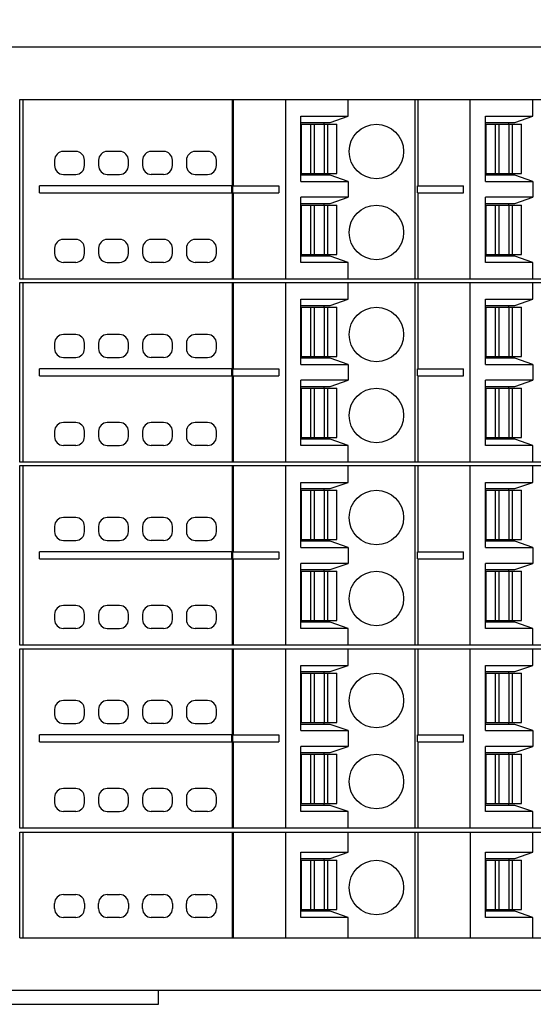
# Model space of a CAD drawing. Header units: inches. Extents: x 0 to 22, y 0 to 17.
# Tile 43 of 46: x 11.4 to 12.5, y 11.9 to 14.1. Entities that reach past the tile are written whole.
import ezdxf

# ---------------------------------------------------------------- set-up
doc = ezdxf.new("R2010")
doc.units = ezdxf.units.IN
doc.header["$LTSCALE"] = 1.21
doc.header["$MEASUREMENT"] = 0
doc.layers.get('0').update_dxf_attribs({"linetype": 'CONTINUOUS'})
doc.layers.add('DIMENSIONS', color=7, linetype='CONTINUOUS')
doc.styles.get("Standard").update_dxf_attribs({"font": 'txt', "width": 0.8})
doc.dimstyles.new('DIMSTYLE_1', dxfattribs={"dimtxt": 0.125, "dimasz": 0.18, "dimexe": 0.125, "dimexo": 0.0625, "dimgap": 0.0625, "dimtad": 0, "dimtih": 1, "dimtoh": 1, "dimdsep": 46, "dimtxsty": 'STANDARD', "dimblk": '_FILLED', "dimblk1": '_FILLED', "dimblk2": '_FILLED', "dimcen": 0.09, "dimadec": 0, "dimazin": 0, "dimtp": 0.02, "dimtm": 0.02, "dimtfac": 1, "dimtofl": 0, "dimtmove": 0, "dimatfit": 3, "dimldrblk": '_FILLED', "dimfxl": 1, "dimtolj": 1, "dimarcsym": 0})

# ---------------------------------------------------------------- blocks, each defined once
blk = doc.blocks.new('_FILLED')
at = {"color": 0, "linetype": 'BYBLOCK'}
blk.add_solid([(0, 0), (-1, 0.174), (-1, -0.174)], dxfattribs=at)
blk = doc.blocks.new('*D0')
at = {"layer": 'DIMENSIONS', "color": 2, "linetype": 'CONTINUOUS'}
for p, q in [((8.5739, 13.9325), (8.5739, 14.9557)), ((13.6862, 13.9325), (13.6862, 14.9557)), ((8.5739, 14.8307), (10.3551, 14.8307)), ((13.6862, 14.8307), (11.9051, 14.8307))]:
    blk.add_line(p, q, dxfattribs=at)
at = {"layer": 'DIMENSIONS', "color": 2, "linetype": 'CONTINUOUS', "xscale": 0.18, "yscale": 0.18, "zscale": 0.18, "rotation": 180}
blk.add_blockref('_FILLED', (8.5739, 14.8307), dxfattribs=at)
at = {"layer": 'DIMENSIONS', "color": 2, "linetype": 'CONTINUOUS', "xscale": 0.18, "yscale": 0.18, "zscale": 0.18}
blk.add_blockref('_FILLED', (13.6862, 14.8307), dxfattribs=at)
at = {"layer": 'DIMENSIONS', "color": 2, "linetype": 'CONTINUOUS', "insert": (11.1301, 14.8932), "char_height": 0.125, "width": 1.425, "attachment_point": 2, "line_spacing_factor": 0.9}
blk.add_mtext('129.85{\\Ftxt.shx;\\W1.000000;\\H0.125000; }[5.112]', dxfattribs=at)
blk = doc.blocks.new('*D2')
at = {"layer": 'DIMENSIONS', "color": 2, "linetype": 'CONTINUOUS'}
for p, q in [((13.542, 12.6796), (13.542, 10.8277)), ((11.1301, 11.6875), (11.1301, 10.8277)), ((11.1301, 10.9527), (11.6111, 10.9527)), ((13.542, 10.9527), (13.0611, 10.9527))]:
    blk.add_line(p, q, dxfattribs=at)
at = {"layer": 'DIMENSIONS', "color": 2, "linetype": 'CONTINUOUS', "xscale": 0.18, "yscale": 0.18, "zscale": 0.18, "rotation": 180.0000000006}
blk.add_blockref('_FILLED', (11.1301, 10.9527), dxfattribs=at)
at = {"layer": 'DIMENSIONS', "color": 2, "linetype": 'CONTINUOUS', "xscale": 0.18, "yscale": 0.18, "zscale": 0.18}
blk.add_blockref('_FILLED', (13.542, 10.9527), dxfattribs=at)
at = {"layer": 'DIMENSIONS', "color": 2, "linetype": 'CONTINUOUS', "insert": (12.3361, 11.0152), "char_height": 0.125, "width": 1.325, "attachment_point": 2, "line_spacing_factor": 0.9}
blk.add_mtext('61.26{\\Ftxt.shx;\\W1.000000;\\H0.125000; }[2.412]', dxfattribs=at)

msp = doc.modelspace()

# ---------------------------------------------------------------- linework, layer by layer
at = {"color": 7, "linetype": 'CONTINUOUS'}
for p, q in [((8.7206, 14.0807), (13.5395, 14.0807)), ((11.3984, 13.561), (11.3984, 13.9626)), ((11.3984, 13.9626), (13.542, 13.9626)), ((11.4057, 13.9626), (11.4057, 13.561)), ((11.8742, 13.9626), (11.8742, 13.7696)), ((11.8771, 13.7696), (11.8771, 13.9626)), ((11.9934, 13.9626), (11.9934, 13.561)), ((12.1341, 13.9251), (12.1341, 13.9626)), ((12.2842, 13.561), (12.2842, 13.9626)), ((12.2905, 13.7696), (12.2905, 13.9626)), ((12.4068, 13.561), (12.4068, 13.9626)), ((12.5474, 13.9251), (12.5474, 13.9626)), ((12.0277, 13.7795), (12.0277, 13.9251)), ((12.0277, 13.9251), (12.1341, 13.9251)), ((12.0938, 13.9114), (12.1341, 13.9251)), ((12.4411, 13.9251), (12.5474, 13.9251)), ((12.4411, 13.7795), (12.4411, 13.9251)), ((12.5072, 13.9114), (12.5474, 13.9251)), ((12.0277, 13.9114), (12.0938, 13.9114)), ((12.0297, 13.7972), (12.0297, 13.9074)), ((12.0297, 13.9074), (12.1084, 13.9074)), ((12.05, 13.7972), (12.05, 13.9074)), ((12.0575, 13.9074), (12.0575, 13.7972)), ((12.08, 13.9074), (12.08, 13.9114)), ((12.0806, 13.7972), (12.0806, 13.9074)), ((12.0881, 13.7972), (12.0881, 13.9074)), ((12.1084, 13.7972), (12.1084, 13.9074)), ((12.4411, 13.9114), (12.5072, 13.9114)), ((12.4431, 13.9074), (12.5218, 13.9074)), ((12.4431, 13.7972), (12.4431, 13.9074)), ((12.4634, 13.7972), (12.4634, 13.9074)), ((12.4709, 13.9074), (12.4709, 13.7972)), ((12.4933, 13.9074), (12.4933, 13.9114)), ((12.494, 13.7972), (12.494, 13.9074)), ((12.5015, 13.7972), (12.5015, 13.9074)), ((12.5218, 13.7972), (12.5218, 13.9074)), ((11.5238, 13.8464), (11.4962, 13.8464)), ((11.6222, 13.8464), (11.5946, 13.8464)), ((11.7206, 13.8464), (11.6931, 13.8464)), ((11.8191, 13.8464), (11.7915, 13.8464)), ((11.4765, 13.8267), (11.4765, 13.8149)), ((11.5435, 13.8149), (11.5435, 13.8267)), ((11.575, 13.8267), (11.575, 13.8149)), ((11.6419, 13.8149), (11.6419, 13.8267)), ((11.6734, 13.8267), (11.6734, 13.8149)), ((11.7403, 13.8149), (11.7403, 13.8267)), ((11.7718, 13.8267), (11.7718, 13.8149)), ((11.8387, 13.8149), (11.8387, 13.8267)), ((11.4962, 13.7952), (11.5238, 13.7952)), ((11.5946, 13.7952), (11.6222, 13.7952)), ((11.7206, 13.7952), (11.6931, 13.7952)), ((11.7915, 13.7952), (11.8191, 13.7952)), ((12.0938, 13.7933), (12.0277, 13.7933)), ((12.0297, 13.7972), (12.1084, 13.7972)), ((12.08, 13.7933), (12.08, 13.7972)), ((12.1341, 13.7795), (12.0938, 13.7933)), ((12.5072, 13.7933), (12.4411, 13.7933)), ((12.4431, 13.7972), (12.5218, 13.7972)), ((12.4933, 13.7933), (12.4933, 13.7972)), ((12.5474, 13.7795), (12.5072, 13.7933)), ((11.4428, 13.7539), (11.4428, 13.7696)), ((11.8742, 13.7696), (11.4428, 13.7696)), ((11.8725, 13.7696), (11.8725, 13.7539)), ((11.8754, 13.7539), (11.8754, 13.7696)), ((11.8754, 13.7696), (11.9786, 13.7696)), ((11.9786, 13.7696), (11.9786, 13.7539)), ((12.0277, 13.7795), (12.1341, 13.7795)), ((12.1341, 13.7795), (12.1341, 13.744)), ((12.2888, 13.7696), (12.392, 13.7696)), ((12.2888, 13.7539), (12.2888, 13.7696)), ((12.392, 13.7539), (12.392, 13.7696)), ((12.4411, 13.7795), (12.5474, 13.7795)), ((12.5474, 13.7795), (12.5474, 13.744)), ((11.4428, 13.7539), (11.8742, 13.7539)), ((11.8742, 13.7539), (11.8742, 13.561)), ((11.8754, 13.7539), (11.9786, 13.7539)), ((11.8771, 13.561), (11.8771, 13.7539)), ((12.0277, 13.5984), (12.0277, 13.744)), ((12.1341, 13.744), (12.0277, 13.744)), ((12.0938, 13.7303), (12.1341, 13.744)), ((12.2888, 13.7539), (12.392, 13.7539)), ((12.2905, 13.561), (12.2905, 13.7539)), ((12.5474, 13.744), (12.4411, 13.744)), ((12.4411, 13.5984), (12.4411, 13.744)), ((12.5072, 13.7303), (12.5474, 13.744)), ((12.0277, 13.7303), (12.0938, 13.7303)), ((12.0297, 13.6161), (12.0297, 13.7263)), ((12.0297, 13.7263), (12.1084, 13.7263)), ((12.05, 13.6161), (12.05, 13.7263)), ((12.0575, 13.7263), (12.0575, 13.6161)), ((12.08, 13.7263), (12.08, 13.7303)), ((12.0806, 13.6161), (12.0806, 13.7263)), ((12.0881, 13.6161), (12.0881, 13.7263)), ((12.1084, 13.6161), (12.1084, 13.7263)), ((12.4411, 13.7303), (12.5072, 13.7303)), ((12.4431, 13.7263), (12.5218, 13.7263)), ((12.4431, 13.6161), (12.4431, 13.7263)), ((12.4634, 13.6161), (12.4634, 13.7263)), ((12.4709, 13.7263), (12.4709, 13.6161)), ((12.4933, 13.7263), (12.4933, 13.7303)), ((12.494, 13.6161), (12.494, 13.7263)), ((12.5015, 13.6161), (12.5015, 13.7263)), ((12.5218, 13.6161), (12.5218, 13.7263)), ((11.5238, 13.6496), (11.4962, 13.6496)), ((11.6222, 13.6496), (11.5946, 13.6496)), ((11.7206, 13.6496), (11.6931, 13.6496)), ((11.8191, 13.6496), (11.7915, 13.6496)), ((11.4765, 13.6299), (11.4765, 13.6181)), ((11.5435, 13.6181), (11.5435, 13.6299)), ((11.575, 13.6299), (11.575, 13.6181)), ((11.6419, 13.6181), (11.6419, 13.6299)), ((11.6734, 13.6299), (11.6734, 13.6181)), ((11.7403, 13.6181), (11.7403, 13.6299)), ((11.7718, 13.6299), (11.7718, 13.6181)), ((11.8387, 13.6181), (11.8387, 13.6299)), ((12.0938, 13.6122), (12.0277, 13.6122)), ((12.0297, 13.6161), (12.1084, 13.6161)), ((12.08, 13.6122), (12.08, 13.6161)), ((12.1341, 13.5984), (12.0938, 13.6122)), ((12.5072, 13.6122), (12.4411, 13.6122)), ((12.4431, 13.6161), (12.5218, 13.6161)), ((12.4933, 13.6122), (12.4933, 13.6161)), ((12.5474, 13.5984), (12.5072, 13.6122)), ((11.5238, 13.5984), (11.4962, 13.5984)), ((11.5946, 13.5984), (11.6222, 13.5984)), ((11.7206, 13.5984), (11.6931, 13.5984)), ((11.8191, 13.5984), (11.7915, 13.5984)), ((12.1341, 13.5984), (12.0277, 13.5984)), ((12.1341, 13.561), (12.1341, 13.5984)), ((12.5474, 13.5984), (12.4411, 13.5984)), ((12.5474, 13.561), (12.5474, 13.5984)), ((13.542, 13.561), (11.3984, 13.561)), ((11.3984, 13.1515), (11.3984, 13.5531)), ((11.3984, 13.5531), (13.542, 13.5531)), ((11.4057, 13.5531), (11.4057, 13.1515)), ((11.8742, 13.5531), (11.8742, 13.3602)), ((11.8771, 13.3602), (11.8771, 13.5531)), ((11.9934, 13.5531), (11.9934, 13.1515)), ((12.1341, 13.5157), (12.1341, 13.5531)), ((12.2842, 13.1515), (12.2842, 13.5531)), ((12.2905, 13.3602), (12.2905, 13.5531)), ((12.4068, 13.1515), (12.4068, 13.5531)), ((12.5474, 13.5157), (12.5474, 13.5531)), ((12.0277, 13.5157), (12.1341, 13.5157)), ((12.0277, 13.37), (12.0277, 13.5157)), ((12.0277, 13.5019), (12.0938, 13.5019)), ((12.08, 13.498), (12.08, 13.5019)), ((12.0938, 13.5019), (12.1341, 13.5157)), ((12.4411, 13.5157), (12.5474, 13.5157)), ((12.4411, 13.37), (12.4411, 13.5157)), ((12.4411, 13.5019), (12.5072, 13.5019)), ((12.4933, 13.498), (12.4933, 13.5019)), ((12.5072, 13.5019), (12.5474, 13.5157)), ((12.0297, 13.498), (12.1084, 13.498)), ((12.0297, 13.3877), (12.0297, 13.498)), ((12.05, 13.3877), (12.05, 13.498)), ((12.0575, 13.498), (12.0575, 13.3877)), ((12.0806, 13.3877), (12.0806, 13.498)), ((12.0881, 13.3877), (12.0881, 13.498)), ((12.1084, 13.3877), (12.1084, 13.498)), ((12.4431, 13.498), (12.5218, 13.498)), ((12.4431, 13.3877), (12.4431, 13.498)), ((12.4634, 13.3877), (12.4634, 13.498)), ((12.4709, 13.498), (12.4709, 13.3877)), ((12.494, 13.3877), (12.494, 13.498)), ((12.5015, 13.3877), (12.5015, 13.498)), ((12.5218, 13.3877), (12.5218, 13.498)), ((11.5238, 13.437), (11.4962, 13.437)), ((11.6222, 13.437), (11.5946, 13.437)), ((11.7206, 13.437), (11.6931, 13.437)), ((11.8191, 13.437), (11.7915, 13.437)), ((11.4765, 13.4173), (11.4765, 13.4055)), ((11.5435, 13.4055), (11.5435, 13.4173)), ((11.575, 13.4173), (11.575, 13.4055)), ((11.6419, 13.4055), (11.6419, 13.4173)), ((11.6734, 13.4173), (11.6734, 13.4055)), ((11.7403, 13.4055), (11.7403, 13.4173)), ((11.7718, 13.4173), (11.7718, 13.4055)), ((11.8387, 13.4055), (11.8387, 13.4173)), ((11.4962, 13.3858), (11.5238, 13.3858)), ((11.5946, 13.3858), (11.6222, 13.3858)), ((11.7206, 13.3858), (11.6931, 13.3858)), ((11.7915, 13.3858), (11.8191, 13.3858)), ((12.0938, 13.3838), (12.0277, 13.3838)), ((12.0277, 13.37), (12.1341, 13.37)), ((12.0297, 13.3877), (12.1084, 13.3877)), ((12.08, 13.3838), (12.08, 13.3877)), ((12.1341, 13.37), (12.0938, 13.3838)), ((12.1341, 13.37), (12.1341, 13.3346)), ((12.5072, 13.3838), (12.4411, 13.3838)), ((12.4411, 13.37), (12.5474, 13.37)), ((12.4431, 13.3877), (12.5218, 13.3877)), ((12.4933, 13.3838), (12.4933, 13.3877)), ((12.5474, 13.37), (12.5072, 13.3838)), ((12.5474, 13.37), (12.5474, 13.3346)), ((11.4428, 13.3444), (11.4428, 13.3602)), ((11.8742, 13.3602), (11.4428, 13.3602)), ((11.8725, 13.3602), (11.8725, 13.3444)), ((11.8754, 13.3602), (11.9786, 13.3602)), ((11.8754, 13.3444), (11.8754, 13.3602)), ((11.9786, 13.3602), (11.9786, 13.3444)), ((12.2888, 13.3602), (12.392, 13.3602)), ((12.2888, 13.3444), (12.2888, 13.3602)), ((12.392, 13.3444), (12.392, 13.3602)), ((11.4428, 13.3444), (11.8742, 13.3444)), ((11.8742, 13.3444), (11.8742, 13.1515)), ((11.8754, 13.3444), (11.9786, 13.3444)), ((11.8771, 13.1515), (11.8771, 13.3444)), ((12.1341, 13.3346), (12.0277, 13.3346)), ((12.0277, 13.1889), (12.0277, 13.3346)), ((12.0938, 13.3208), (12.1341, 13.3346)), ((12.2888, 13.3444), (12.392, 13.3444)), ((12.2905, 13.1515), (12.2905, 13.3444)), ((12.5474, 13.3346), (12.4411, 13.3346)), ((12.4411, 13.1889), (12.4411, 13.3346)), ((12.5072, 13.3208), (12.5474, 13.3346)), ((12.0277, 13.3208), (12.0938, 13.3208)), ((12.0297, 13.3169), (12.1084, 13.3169)), ((12.0297, 13.2066), (12.0297, 13.3169)), ((12.05, 13.2066), (12.05, 13.3169)), ((12.0575, 13.3169), (12.0575, 13.2066)), ((12.08, 13.3169), (12.08, 13.3208)), ((12.0806, 13.2066), (12.0806, 13.3169)), ((12.0881, 13.2066), (12.0881, 13.3169)), ((12.1084, 13.2066), (12.1084, 13.3169)), ((12.4411, 13.3208), (12.5072, 13.3208)), ((12.4431, 13.3169), (12.5218, 13.3169)), ((12.4431, 13.2066), (12.4431, 13.3169)), ((12.4634, 13.2066), (12.4634, 13.3169)), ((12.4709, 13.3169), (12.4709, 13.2066)), ((12.4933, 13.3169), (12.4933, 13.3208)), ((12.494, 13.2066), (12.494, 13.3169)), ((12.5015, 13.2066), (12.5015, 13.3169)), ((12.5218, 13.2066), (12.5218, 13.3169)), ((11.5238, 13.2401), (11.4962, 13.2401)), ((11.6222, 13.2401), (11.5946, 13.2401)), ((11.7206, 13.2401), (11.6931, 13.2401)), ((11.8191, 13.2401), (11.7915, 13.2401)), ((11.4765, 13.2204), (11.4765, 13.2086)), ((11.5435, 13.2086), (11.5435, 13.2204)), ((11.575, 13.2204), (11.575, 13.2086)), ((11.6419, 13.2086), (11.6419, 13.2204)), ((11.6734, 13.2204), (11.6734, 13.2086)), ((11.7403, 13.2086), (11.7403, 13.2204)), ((11.7718, 13.2204), (11.7718, 13.2086)), ((11.8387, 13.2086), (11.8387, 13.2204)), ((12.0938, 13.2027), (12.0277, 13.2027)), ((12.0297, 13.2066), (12.1084, 13.2066)), ((12.08, 13.2027), (12.08, 13.2066)), ((12.1341, 13.1889), (12.0938, 13.2027)), ((12.5072, 13.2027), (12.4411, 13.2027)), ((12.4431, 13.2066), (12.5218, 13.2066)), ((12.4933, 13.2027), (12.4933, 13.2066)), ((12.5474, 13.1889), (12.5072, 13.2027)), ((11.5238, 13.1889), (11.4962, 13.1889)), ((11.5946, 13.1889), (11.6222, 13.1889)), ((11.7206, 13.1889), (11.6931, 13.1889)), ((11.8191, 13.1889), (11.7915, 13.1889)), ((12.1341, 13.1889), (12.0277, 13.1889)), ((12.1341, 13.1515), (12.1341, 13.1889)), ((12.5474, 13.1889), (12.4411, 13.1889)), ((12.5474, 13.1515), (12.5474, 13.1889)), ((13.542, 13.1515), (11.3984, 13.1515)), ((11.3984, 12.7421), (11.3984, 13.1437)), ((11.3984, 13.1437), (13.542, 13.1437)), ((11.4057, 13.1437), (11.4057, 12.7421)), ((11.8742, 13.1437), (11.8742, 12.9507)), ((11.8771, 12.9507), (11.8771, 13.1437)), ((11.9934, 13.1437), (11.9934, 12.7421)), ((12.1341, 13.1063), (12.1341, 13.1437)), ((12.2842, 12.7421), (12.2842, 13.1437)), ((12.2905, 12.9507), (12.2905, 13.1437)), ((12.4068, 12.7421), (12.4068, 13.1437)), ((12.5474, 13.1063), (12.5474, 13.1437)), ((12.0277, 13.1063), (12.1341, 13.1063)), ((12.0277, 12.9606), (12.0277, 13.1063)), ((12.0938, 13.0925), (12.1341, 13.1063)), ((12.4411, 13.1063), (12.5474, 13.1063)), ((12.4411, 12.9606), (12.4411, 13.1063)), ((12.5072, 13.0925), (12.5474, 13.1063)), ((12.0277, 13.0925), (12.0938, 13.0925)), ((12.0297, 13.0885), (12.1084, 13.0885)), ((12.0297, 12.9783), (12.0297, 13.0885)), ((12.05, 12.9783), (12.05, 13.0885)), ((12.0575, 13.0885), (12.0575, 12.9783)), ((12.08, 13.0885), (12.08, 13.0925)), ((12.0806, 12.9783), (12.0806, 13.0885)), ((12.0881, 12.9783), (12.0881, 13.0885)), ((12.1084, 12.9783), (12.1084, 13.0885)), ((12.4411, 13.0925), (12.5072, 13.0925)), ((12.4431, 13.0885), (12.5218, 13.0885)), ((12.4431, 12.9783), (12.4431, 13.0885)), ((12.4634, 12.9783), (12.4634, 13.0885)), ((12.4709, 13.0885), (12.4709, 12.9783)), ((12.4933, 13.0885), (12.4933, 13.0925)), ((12.494, 12.9783), (12.494, 13.0885)), ((12.5015, 12.9783), (12.5015, 13.0885)), ((12.5218, 12.9783), (12.5218, 13.0885)), ((11.5238, 13.0275), (11.4962, 13.0275)), ((11.6222, 13.0275), (11.5946, 13.0275)), ((11.7206, 13.0275), (11.6931, 13.0275)), ((11.8191, 13.0275), (11.7915, 13.0275)), ((11.4765, 13.0078), (11.4765, 12.996)), ((11.5435, 12.996), (11.5435, 13.0078)), ((11.575, 13.0078), (11.575, 12.996)), ((11.6419, 12.996), (11.6419, 13.0078)), ((11.6734, 13.0078), (11.6734, 12.996)), ((11.7403, 12.996), (11.7403, 13.0078)), ((11.7718, 13.0078), (11.7718, 12.996)), ((11.8387, 12.996), (11.8387, 13.0078)), ((11.4962, 12.9763), (11.5238, 12.9763)), ((11.5946, 12.9763), (11.6222, 12.9763)), ((11.7206, 12.9763), (11.6931, 12.9763)), ((11.7915, 12.9763), (11.8191, 12.9763)), ((12.0938, 12.9744), (12.0277, 12.9744)), ((12.0297, 12.9783), (12.1084, 12.9783)), ((12.08, 12.9744), (12.08, 12.9783)), ((12.1341, 12.9606), (12.0938, 12.9744)), ((12.5072, 12.9744), (12.4411, 12.9744)), ((12.4431, 12.9783), (12.5218, 12.9783)), ((12.4933, 12.9744), (12.4933, 12.9783)), ((12.5474, 12.9606), (12.5072, 12.9744)), ((11.8742, 12.9507), (11.4428, 12.9507)), ((11.4428, 12.935), (11.4428, 12.9507)), ((11.8725, 12.9507), (11.8725, 12.935)), ((11.8754, 12.9507), (11.9786, 12.9507)), ((11.8754, 12.935), (11.8754, 12.9507)), ((11.9786, 12.9507), (11.9786, 12.935)), ((12.0277, 12.9606), (12.1341, 12.9606)), ((12.1341, 12.9606), (12.1341, 12.9251)), ((12.2888, 12.9507), (12.392, 12.9507)), ((12.2888, 12.935), (12.2888, 12.9507)), ((12.392, 12.935), (12.392, 12.9507)), ((12.4411, 12.9606), (12.5474, 12.9606)), ((12.5474, 12.9606), (12.5474, 12.9251)), ((11.4428, 12.935), (11.8742, 12.935)), ((11.8742, 12.935), (11.8742, 12.7421)), ((11.8754, 12.935), (11.9786, 12.935)), ((11.8771, 12.7421), (11.8771, 12.935)), ((12.2888, 12.935), (12.392, 12.935)), ((12.2905, 12.7421), (12.2905, 12.935)), ((12.1341, 12.9251), (12.0277, 12.9251)), ((12.0277, 12.7795), (12.0277, 12.9251)), ((12.0277, 12.9114), (12.0938, 12.9114)), ((12.0297, 12.9074), (12.1084, 12.9074)), ((12.0297, 12.7972), (12.0297, 12.9074)), ((12.05, 12.7972), (12.05, 12.9074)), ((12.0575, 12.9074), (12.0575, 12.7972)), ((12.08, 12.9074), (12.08, 12.9114)), ((12.0806, 12.7972), (12.0806, 12.9074)), ((12.0881, 12.7972), (12.0881, 12.9074)), ((12.0938, 12.9114), (12.1341, 12.9251)), ((12.1084, 12.7972), (12.1084, 12.9074)), ((12.5474, 12.9251), (12.4411, 12.9251)), ((12.4411, 12.7795), (12.4411, 12.9251)), ((12.4411, 12.9114), (12.5072, 12.9114)), ((12.4431, 12.9074), (12.5218, 12.9074)), ((12.4431, 12.7972), (12.4431, 12.9074)), ((12.4634, 12.7972), (12.4634, 12.9074)), ((12.4709, 12.9074), (12.4709, 12.7972)), ((12.4933, 12.9074), (12.4933, 12.9114)), ((12.494, 12.7972), (12.494, 12.9074)), ((12.5015, 12.7972), (12.5015, 12.9074)), ((12.5072, 12.9114), (12.5474, 12.9251)), ((12.5218, 12.7972), (12.5218, 12.9074)), ((11.5238, 12.8307), (11.4962, 12.8307)), ((11.6222, 12.8307), (11.5946, 12.8307)), ((11.7206, 12.8307), (11.6931, 12.8307)), ((11.8191, 12.8307), (11.7915, 12.8307)), ((11.4765, 12.811), (11.4765, 12.7992)), ((11.5435, 12.7992), (11.5435, 12.811)), ((11.575, 12.811), (11.575, 12.7992)), ((11.6419, 12.7992), (11.6419, 12.811)), ((11.6734, 12.811), (11.6734, 12.7992)), ((11.7403, 12.7992), (11.7403, 12.811)), ((11.7718, 12.811), (11.7718, 12.7992)), ((11.8387, 12.7992), (11.8387, 12.811)), ((12.0297, 12.7972), (12.1084, 12.7972)), ((12.08, 12.7933), (12.08, 12.7972)), ((12.4431, 12.7972), (12.5218, 12.7972)), ((12.4933, 12.7933), (12.4933, 12.7972)), ((11.5238, 12.7795), (11.4962, 12.7795)), ((11.5946, 12.7795), (11.6222, 12.7795)), ((11.7206, 12.7795), (11.6931, 12.7795)), ((11.8191, 12.7795), (11.7915, 12.7795)), ((12.0938, 12.7933), (12.0277, 12.7933)), ((12.1341, 12.7795), (12.0277, 12.7795)), ((12.1341, 12.7795), (12.0938, 12.7933)), ((12.1341, 12.7421), (12.1341, 12.7795)), ((12.5072, 12.7933), (12.4411, 12.7933)), ((12.5474, 12.7795), (12.4411, 12.7795)), ((12.5474, 12.7795), (12.5072, 12.7933)), ((12.5474, 12.7421), (12.5474, 12.7795)), ((13.542, 12.7421), (11.3984, 12.7421)), ((11.3984, 12.7342), (13.542, 12.7342)), ((11.3984, 12.3326), (11.3984, 12.7342)), ((11.4057, 12.7342), (11.4057, 12.3326)), ((11.8742, 12.7342), (11.8742, 12.5413)), ((11.8771, 12.5413), (11.8771, 12.7342)), ((11.9934, 12.7342), (11.9934, 12.3326)), ((12.1341, 12.6968), (12.1341, 12.7342)), ((12.2842, 12.3326), (12.2842, 12.7342)), ((12.2905, 12.5413), (12.2905, 12.7342)), ((12.4068, 12.3326), (12.4068, 12.7342)), ((12.5474, 12.6968), (12.5474, 12.7342)), ((12.0277, 12.6968), (12.1341, 12.6968)), ((12.0277, 12.5511), (12.0277, 12.6968)), ((12.0938, 12.683), (12.1341, 12.6968)), ((12.4411, 12.6968), (12.5474, 12.6968)), ((12.4411, 12.5511), (12.4411, 12.6968)), ((12.5072, 12.683), (12.5474, 12.6968)), ((12.0277, 12.683), (12.0938, 12.683)), ((12.0297, 12.6791), (12.1084, 12.6791)), ((12.0297, 12.5688), (12.0297, 12.6791)), ((12.05, 12.5688), (12.05, 12.6791)), ((12.0575, 12.6791), (12.0575, 12.5688)), ((12.08, 12.6791), (12.08, 12.683)), ((12.0806, 12.5688), (12.0806, 12.6791)), ((12.0881, 12.5688), (12.0881, 12.6791)), ((12.1084, 12.5688), (12.1084, 12.6791)), ((12.4411, 12.683), (12.5072, 12.683)), ((12.4431, 12.6791), (12.5218, 12.6791)), ((12.4431, 12.5688), (12.4431, 12.6791)), ((12.4634, 12.5688), (12.4634, 12.6791)), ((12.4709, 12.6791), (12.4709, 12.5688)), ((12.4933, 12.6791), (12.4933, 12.683)), ((12.494, 12.5688), (12.494, 12.6791)), ((12.5015, 12.5688), (12.5015, 12.6791)), ((12.5218, 12.5688), (12.5218, 12.6791)), ((11.4765, 12.5984), (11.4765, 12.5866)), ((11.5238, 12.6181), (11.4962, 12.6181)), ((11.5435, 12.5866), (11.5435, 12.5984)), ((11.575, 12.5984), (11.575, 12.5866)), ((11.6222, 12.6181), (11.5946, 12.6181)), ((11.6419, 12.5866), (11.6419, 12.5984)), ((11.6734, 12.5984), (11.6734, 12.5866)), ((11.7206, 12.6181), (11.6931, 12.6181)), ((11.7403, 12.5866), (11.7403, 12.5984)), ((11.7718, 12.5984), (11.7718, 12.5866)), ((11.8191, 12.6181), (11.7915, 12.6181)), ((11.8387, 12.5866), (11.8387, 12.5984)), ((11.4962, 12.5669), (11.5238, 12.5669)), ((11.5946, 12.5669), (11.6222, 12.5669)), ((11.7206, 12.5669), (11.6931, 12.5669)), ((11.7915, 12.5669), (11.8191, 12.5669)), ((12.0938, 12.5649), (12.0277, 12.5649)), ((12.0297, 12.5688), (12.1084, 12.5688)), ((12.08, 12.5649), (12.08, 12.5688)), ((12.1341, 12.5511), (12.0938, 12.5649)), ((12.5072, 12.5649), (12.4411, 12.5649)), ((12.4431, 12.5688), (12.5218, 12.5688)), ((12.4933, 12.5649), (12.4933, 12.5688)), ((12.5474, 12.5511), (12.5072, 12.5649)), ((11.8742, 12.5413), (11.4428, 12.5413)), ((11.4428, 12.5255), (11.4428, 12.5413)), ((11.8725, 12.5413), (11.8725, 12.5255)), ((11.8754, 12.5413), (11.9786, 12.5413)), ((11.8754, 12.5255), (11.8754, 12.5413)), ((11.9786, 12.5413), (11.9786, 12.5255)), ((12.0277, 12.5511), (12.1341, 12.5511)), ((12.1341, 12.5511), (12.1341, 12.5157)), ((12.2888, 12.5413), (12.392, 12.5413)), ((12.2888, 12.5255), (12.2888, 12.5413)), ((12.392, 12.5255), (12.392, 12.5413)), ((12.4411, 12.5511), (12.5474, 12.5511)), ((12.5474, 12.5511), (12.5474, 12.5157)), ((11.4428, 12.5255), (11.8742, 12.5255)), ((11.8742, 12.5255), (11.8742, 12.3326)), ((11.8754, 12.5255), (11.9786, 12.5255)), ((11.8771, 12.3326), (11.8771, 12.5255)), ((12.1341, 12.5157), (12.0277, 12.5157)), ((12.0277, 12.37), (12.0277, 12.5157)), ((12.0938, 12.5019), (12.1341, 12.5157)), ((12.2888, 12.5255), (12.392, 12.5255)), ((12.2905, 12.3326), (12.2905, 12.5255)), ((12.5474, 12.5157), (12.4411, 12.5157)), ((12.4411, 12.37), (12.4411, 12.5157)), ((12.5072, 12.5019), (12.5474, 12.5157)), ((12.0277, 12.5019), (12.0938, 12.5019)), ((12.0297, 12.498), (12.1084, 12.498)), ((12.0297, 12.3877), (12.0297, 12.498)), ((12.05, 12.3877), (12.05, 12.498)), ((12.0575, 12.498), (12.0575, 12.3877)), ((12.08, 12.498), (12.08, 12.5019)), ((12.0806, 12.3877), (12.0806, 12.498)), ((12.0881, 12.3877), (12.0881, 12.498)), ((12.1084, 12.3877), (12.1084, 12.498)), ((12.4411, 12.5019), (12.5072, 12.5019)), ((12.4431, 12.498), (12.5218, 12.498)), ((12.4431, 12.3877), (12.4431, 12.498)), ((12.4634, 12.3877), (12.4634, 12.498)), ((12.4709, 12.498), (12.4709, 12.3877)), ((12.4933, 12.498), (12.4933, 12.5019)), ((12.494, 12.3877), (12.494, 12.498)), ((12.5015, 12.3877), (12.5015, 12.498)), ((12.5218, 12.3877), (12.5218, 12.498)), ((11.4765, 12.4015), (11.4765, 12.3897)), ((11.5238, 12.4212), (11.4962, 12.4212)), ((11.5435, 12.3897), (11.5435, 12.4015)), ((11.575, 12.4015), (11.575, 12.3897)), ((11.6222, 12.4212), (11.5946, 12.4212)), ((11.6419, 12.3897), (11.6419, 12.4015)), ((11.6734, 12.4015), (11.6734, 12.3897)), ((11.7206, 12.4212), (11.6931, 12.4212)), ((11.7403, 12.3897), (11.7403, 12.4015)), ((11.7718, 12.4015), (11.7718, 12.3897)), ((11.8191, 12.4212), (11.7915, 12.4212)), ((11.8387, 12.3897), (11.8387, 12.4015)), ((12.0938, 12.3838), (12.0277, 12.3838)), ((12.0297, 12.3877), (12.1084, 12.3877)), ((12.08, 12.3838), (12.08, 12.3877)), ((12.1341, 12.37), (12.0938, 12.3838)), ((12.5072, 12.3838), (12.4411, 12.3838)), ((12.4431, 12.3877), (12.5218, 12.3877)), ((12.4933, 12.3838), (12.4933, 12.3877)), ((12.5474, 12.37), (12.5072, 12.3838)), ((11.5238, 12.37), (11.4962, 12.37)), ((11.5946, 12.37), (11.6222, 12.37)), ((11.7206, 12.37), (11.6931, 12.37)), ((11.8191, 12.37), (11.7915, 12.37)), ((12.1341, 12.37), (12.0277, 12.37)), ((12.1341, 12.3326), (12.1341, 12.37)), ((12.5474, 12.37), (12.4411, 12.37)), ((12.5474, 12.3326), (12.5474, 12.37)), ((13.542, 12.3326), (11.3984, 12.3326)), ((11.3984, 12.3239), (13.542, 12.3239)), ((11.3984, 12.0877), (11.3984, 12.3239)), ((11.4057, 12.3239), (11.4057, 12.0877)), ((11.8742, 12.3239), (11.8742, 12.0877)), ((11.8771, 12.0877), (11.8771, 12.3239)), ((11.9934, 12.3239), (11.9934, 12.0877)), ((12.1341, 12.2787), (12.1341, 12.3239)), ((12.2842, 12.0877), (12.2842, 12.3239)), ((12.2905, 12.0877), (12.2905, 12.3239)), ((12.4068, 12.3239), (12.4068, 12.0877)), ((12.5474, 12.2787), (12.5474, 12.3239)), ((12.0277, 12.2787), (12.1341, 12.2787)), ((12.0277, 12.133), (12.0277, 12.2787)), ((12.0938, 12.2649), (12.1341, 12.2787)), ((12.4411, 12.2787), (12.5474, 12.2787)), ((12.4411, 12.133), (12.4411, 12.2787)), ((12.5072, 12.2649), (12.5474, 12.2787)), ((12.0277, 12.2649), (12.0938, 12.2649)), ((12.0297, 12.261), (12.1084, 12.261)), ((12.0297, 12.1507), (12.0297, 12.261)), ((12.05, 12.1507), (12.05, 12.261)), ((12.0575, 12.261), (12.0575, 12.1507)), ((12.08, 12.261), (12.08, 12.2649)), ((12.0806, 12.1507), (12.0806, 12.261)), ((12.0881, 12.1507), (12.0881, 12.261)), ((12.1084, 12.1507), (12.1084, 12.261)), ((12.4411, 12.2649), (12.5072, 12.2649)), ((12.4431, 12.261), (12.5218, 12.261)), ((12.4431, 12.1507), (12.4431, 12.261)), ((12.4634, 12.1507), (12.4634, 12.261)), ((12.4709, 12.261), (12.4709, 12.1507)), ((12.4933, 12.2649), (12.4933, 12.261)), ((12.494, 12.1507), (12.494, 12.261)), ((12.5015, 12.1507), (12.5015, 12.261)), ((12.5218, 12.1507), (12.5218, 12.261)), ((11.4962, 12.1842), (11.5238, 12.1842)), ((11.5946, 12.1842), (11.6222, 12.1842)), ((11.6931, 12.1842), (11.7206, 12.1842)), ((11.7915, 12.1842), (11.8191, 12.1842)), ((11.4765, 12.1527), (11.4765, 12.1645)), ((11.5435, 12.1645), (11.5435, 12.1527)), ((11.575, 12.1527), (11.575, 12.1645)), ((11.6419, 12.1645), (11.6419, 12.1527)), ((11.6734, 12.1527), (11.6734, 12.1645)), ((11.7403, 12.1645), (11.7403, 12.1527)), ((11.7718, 12.1527), (11.7718, 12.1645)), ((11.8387, 12.1645), (11.8387, 12.1527)), ((12.0938, 12.1468), (12.0277, 12.1468)), ((12.0297, 12.1507), (12.1084, 12.1507)), ((12.08, 12.1468), (12.08, 12.1507)), ((12.1341, 12.133), (12.0938, 12.1468)), ((12.5072, 12.1468), (12.4411, 12.1468)), ((12.4431, 12.1507), (12.5218, 12.1507)), ((12.4933, 12.1507), (12.4933, 12.1468)), ((12.5474, 12.133), (12.5072, 12.1468)), ((11.5238, 12.133), (11.4962, 12.133)), ((11.6222, 12.133), (11.5946, 12.133)), ((11.7206, 12.133), (11.6931, 12.133)), ((11.8191, 12.133), (11.7915, 12.133)), ((12.1341, 12.133), (12.0277, 12.133)), ((12.1341, 12.0877), (12.1341, 12.133)), ((12.5474, 12.133), (12.4411, 12.133)), ((12.5474, 12.0877), (12.5474, 12.133)), ((11.3984, 12.0877), (13.542, 12.0877)), ((8.7206, 11.9704), (13.5395, 11.9704)), ((11.7088, 11.9389), (11.7088, 11.9704)), ((10.5513, 11.9389), (11.7088, 11.9389))]:
    msp.add_line(p, q, dxfattribs=at)
for centre in [(12.197, 13.8464), (12.197, 13.6653), (12.197, 13.437), (12.197, 13.2559), (12.197, 13.0275), (12.197, 12.8464), (12.197, 12.6181), (12.197, 12.437), (12.197, 12.1999)]:
    msp.add_circle(centre, 0.061, dxfattribs=at)
for centre, start, end in [((11.4962, 13.8267), 90, 180), ((11.5238, 13.8267), 0, 90), ((11.5946, 13.8267), 90, 180), ((11.6222, 13.8267), 0, 90), ((11.6931, 13.8267), 90, 180), ((11.7206, 13.8267), 0, 90), ((11.7915, 13.8267), 90, 180), ((11.8191, 13.8267), 0, 90), ((11.4962, 13.8149), 180, 270), ((11.5238, 13.8149), 270, 360), ((11.5946, 13.8149), 180, 270), ((11.6222, 13.8149), 270, 360), ((11.6931, 13.8149), 180, 270), ((11.7206, 13.8149), 270, 360), ((11.7915, 13.8149), 180, 270), ((11.8191, 13.8149), 270, 360), ((11.4962, 13.6299), 90, 180), ((11.5238, 13.6299), 0, 90), ((11.5946, 13.6299), 90, 180), ((11.6222, 13.6299), 0, 90), ((11.6931, 13.6299), 90, 180), ((11.7206, 13.6299), 0, 90), ((11.7915, 13.6299), 90, 180), ((11.8191, 13.6299), 0, 90), ((11.4962, 13.6181), 180, 270), ((11.5238, 13.6181), 270, 360), ((11.5946, 13.6181), 180, 270), ((11.6222, 13.6181), 270, 360), ((11.6931, 13.6181), 180, 270), ((11.7206, 13.6181), 270, 360), ((11.7915, 13.6181), 180, 270), ((11.8191, 13.6181), 270, 360), ((11.4962, 13.4173), 90, 180), ((11.5238, 13.4173), 0, 90), ((11.5946, 13.4173), 90, 180), ((11.6222, 13.4173), 0, 90), ((11.6931, 13.4173), 90, 180), ((11.7206, 13.4173), 0, 90), ((11.7915, 13.4173), 90, 180), ((11.8191, 13.4173), 0, 90), ((11.4962, 13.4055), 180, 270), ((11.5238, 13.4055), 270, 360), ((11.5946, 13.4055), 180, 270), ((11.6222, 13.4055), 270, 360), ((11.6931, 13.4055), 180, 270), ((11.7206, 13.4055), 270, 360), ((11.7915, 13.4055), 180, 270), ((11.8191, 13.4055), 270, 360), ((11.4962, 13.2204), 90, 180), ((11.5238, 13.2204), 0, 90), ((11.5946, 13.2204), 90, 180), ((11.6222, 13.2204), 0, 90), ((11.6931, 13.2204), 90, 180), ((11.7206, 13.2204), 0, 90), ((11.7915, 13.2204), 90, 180), ((11.8191, 13.2204), 0, 90), ((11.4962, 13.2086), 180, 270), ((11.5238, 13.2086), 270, 360), ((11.5946, 13.2086), 180, 270), ((11.6222, 13.2086), 270, 360), ((11.6931, 13.2086), 180, 270), ((11.7206, 13.2086), 270, 360), ((11.7915, 13.2086), 180, 270), ((11.8191, 13.2086), 270, 360), ((11.4962, 13.0078), 90, 180), ((11.5238, 13.0078), 0, 90), ((11.5946, 13.0078), 90, 180), ((11.6222, 13.0078), 0, 90), ((11.6931, 13.0078), 90, 180), ((11.7206, 13.0078), 0, 90), ((11.7915, 13.0078), 90, 180), ((11.8191, 13.0078), 0, 90), ((11.4962, 12.996), 180, 270), ((11.5238, 12.996), 270, 360), ((11.5946, 12.996), 180, 270), ((11.6222, 12.996), 270, 360), ((11.6931, 12.996), 180, 270), ((11.7206, 12.996), 270, 360), ((11.7915, 12.996), 180, 270), ((11.8191, 12.996), 270, 360), ((11.4962, 12.811), 90, 180), ((11.5238, 12.811), 0, 90), ((11.5946, 12.811), 90, 180), ((11.6222, 12.811), 0, 90), ((11.6931, 12.811), 90, 180), ((11.7206, 12.811), 0, 90), ((11.7915, 12.811), 90, 180), ((11.8191, 12.811), 0, 90), ((11.4962, 12.7992), 180, 270), ((11.5238, 12.7992), 270, 360), ((11.5946, 12.7992), 180, 270), ((11.6222, 12.7992), 270, 360), ((11.6931, 12.7992), 180, 270), ((11.7206, 12.7992), 270, 360), ((11.7915, 12.7992), 180, 270), ((11.8191, 12.7992), 270, 360), ((11.4962, 12.5984), 90, 180), ((11.5238, 12.5984), 0, 90), ((11.5946, 12.5984), 90, 180), ((11.6222, 12.5984), 0, 90), ((11.6931, 12.5984), 90, 180), ((11.7206, 12.5984), 0, 90), ((11.7915, 12.5984), 90, 180), ((11.8191, 12.5984), 0, 90), ((11.4962, 12.5866), 180, 270), ((11.5238, 12.5866), 270, 360), ((11.5946, 12.5866), 180, 270), ((11.6222, 12.5866), 270, 360), ((11.6931, 12.5866), 180, 270), ((11.7206, 12.5866), 270, 360), ((11.7915, 12.5866), 180, 270), ((11.8191, 12.5866), 270, 360), ((11.4962, 12.4015), 90, 180), ((11.5238, 12.4015), 0, 90), ((11.5946, 12.4015), 90, 180), ((11.6222, 12.4015), 0, 90), ((11.6931, 12.4015), 90, 180), ((11.7206, 12.4015), 0, 90), ((11.7915, 12.4015), 90, 180), ((11.8191, 12.4015), 0, 90), ((11.4962, 12.3897), 180, 270), ((11.5238, 12.3897), 270, 360), ((11.5946, 12.3897), 180, 270), ((11.6222, 12.3897), 270, 360), ((11.6931, 12.3897), 180, 270), ((11.7206, 12.3897), 270, 360), ((11.7915, 12.3897), 180, 270), ((11.8191, 12.3897), 270, 360), ((11.4962, 12.1645), 90, 180), ((11.5238, 12.1645), 0, 90), ((11.5946, 12.1645), 90, 180), ((11.6222, 12.1645), 0, 90), ((11.6931, 12.1645), 90, 180), ((11.7206, 12.1645), 0, 90), ((11.7915, 12.1645), 90, 180), ((11.8191, 12.1645), 0, 90), ((11.4962, 12.1527), 180, 270), ((11.5238, 12.1527), 270, 360), ((11.5946, 12.1527), 180, 270), ((11.6222, 12.1527), 270, 360), ((11.6931, 12.1527), 180, 270), ((11.7206, 12.1527), 270, 360), ((11.7915, 12.1527), 180, 270), ((11.8191, 12.1527), 270, 360)]:
    msp.add_arc(centre, 0.0197, start, end, dxfattribs=at)

# ---------------------------------------------------------------- dimensions: what is measured, and where the dimension line sits
at = {"layer": 'DIMENSIONS', "color": 2, "linetype": 'CONTINUOUS'}
dim = msp.add_linear_dim(base=(13.6862, 14.8307), p1=(8.5739, 13.87), p2=(13.6862, 13.87), dimstyle='DIMSTYLE_1', dxfattribs=at)
dim.commit()
dim.dimension.update_dxf_attribs({"geometry": '*D0', "text_midpoint": (11.1301, 14.8307), "dimtype": 160})
dim = msp.add_linear_dim(base=(11.1301, 10.9527), p1=(13.542, 12.7421), p2=(11.1301, 11.75), angle=180, dimstyle='DIMSTYLE_1', dxfattribs=at)
dim.commit()
dim.dimension.update_dxf_attribs({"geometry": '*D2', "text_midpoint": (12.3361, 10.9527), "dimtype": 160})

doc.saveas('drawing.dxf')
